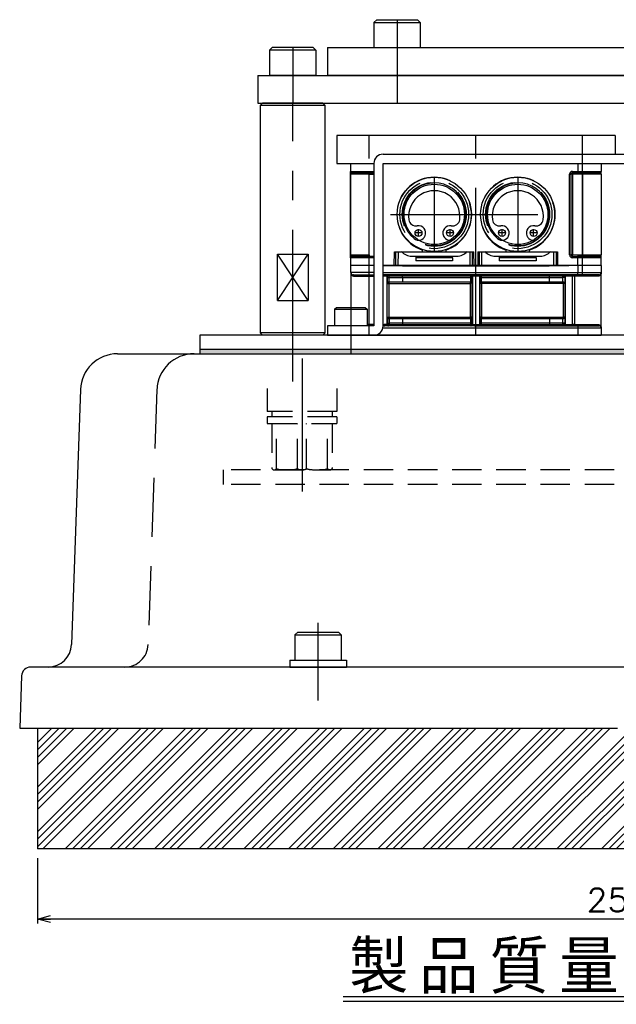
# Model space of a CAD drawing. Extents: x 0 to 1108, y 0 to 800.
# Tile 11 of 15: x 689 to 818, y 271 to 483. Entities that reach past the tile are written whole.
import ezdxf

# ---------------------------------------------------------------- set-up
doc = ezdxf.new("R2010")
doc.units = 0
for name, pattern in [('CENTER', [50.8, 31.75, -6.35, 6.35, -6.35]), ('DASHED', [19.05, 12.7, -6.35]), ('HIDDEN', [9.525, 6.35, -3.175]), ('NON_PLOTING', [0])]:
    doc.linetypes.add(name, pattern=pattern)
doc.layers.get('0').update_dxf_attribs({"linetype": 'CONTINUOUS'})
doc.layers.get('DEFPOINTS').update_dxf_attribs({"linetype": 'CONTINUOUS'})
for name, color, linetype in [('BASE支柱', 254, 'CONTINUOUS'), ('BODY', 130, 'CONTINUOUS'), ('BOLT', 162, 'CONTINUOUS'), ('CVZ', 254, 'CONTINUOUS'), ('FL-BASE', 100, 'CONTINUOUS'), ('GASKET', 251, 'CONTINUOUS'), ('PAD', 254, 'CONTINUOUS'), ('STOPPER', 254, 'CONTINUOUS'), ('ST支柱', 10, 'CONTINUOUS'), ('TOP-PLATE', 254, 'CONTINUOUS'), ('フレーム', 151, 'CONTINUOUS')]:
    doc.layers.add(name, color=color, linetype=linetype)
doc.styles.add('MX_DIMTXSTY_3', font='txt.sh', dxfattribs={"width": 1.05, "bigfont": 'extfont'})
doc.styles.add('MX_NOTE_STANDARD', font='txt.sh', dxfattribs={"bigfont": 'extfont'})
doc.dimstyles.new('MXDIMSTYLE', dxfattribs={"dimtxt": 2.5, "dimasz": 2.5, "dimexe": 1, "dimexo": 1, "dimgap": 1.6, "dimtad": 1, "dimdsep": 46, "dimtxsty": 'MX_NOTE_STANDARD', "dimblk1": 'OPEN30', "dimblk2": 'OPEN30', "dimsah": 1, "dimcen": 2.5, "dimadec": 0, "dimazin": 0, "dimtfac": 1, "dimtmove": 0, "dimatfit": 3, "dimldrblk": 'OPEN30', "dimfxl": 1, "dimtzin": 0, "dimarcsym": 0})

# ---------------------------------------------------------------- blocks, each defined once
blk = doc.blocks.new('_OPEN30')
at = {"color": 0, "linetype": 'ByBlock', "lineweight": -2}
for p, q in [((-1, 0.267949), (0, 0)), ((0, 0), (-1, -0.267949)), ((0, 0), (-1, 0))]:
    blk.add_line(p, q, dxfattribs=at)
blk = doc.blocks.new('*D5')
at = {"color": 22, "linetype": 'CONTINUOUS'}
for p, q in [((693.246411, 302.335358), (693.246411, 288.234083)), ((943.246411, 302.335358), (943.246411, 288.234083)), ((943.246411, 289.234083), (693.246411, 289.234083))]:
    blk.add_line(p, q, dxfattribs=at)
at = {"layer": 'DEFPOINTS', "color": 0, "linetype": 'CONTINUOUS'}
for p in [(693.246411, 304.335358), (943.246411, 304.335358), (693.246411, 289.234083)]:
    blk.add_point(p, dxfattribs=at)
at = {"color": 22, "linetype": 'CONTINUOUS', "xscale": 2.77, "yscale": 2.77, "zscale": 2.77, "rotation": 180}
blk.add_blockref('_OPEN30', (693.246411, 289.234083), dxfattribs=at)
at = {"color": 22, "linetype": 'CONTINUOUS', "xscale": 2.77, "yscale": 2.77, "zscale": 2.77}
blk.add_blockref('_OPEN30', (943.246411, 289.234083), dxfattribs=at)
at = {"color": 22, "linetype": 'CONTINUOUS', "insert": (818.340398, 293.334083), "char_height": 5, "attachment_point": 5, "line_spacing_factor": 0.72, "style": 'MX_DIMTXSTY_3'}
blk.add_mtext('\\A1;250', dxfattribs=at)

msp = doc.modelspace()

# ---------------------------------------------------------------- hatches: boundary and pattern name
at = {"layer": 'PAD', "linetype": 'CONTINUOUS'}
h = msp.add_hatch(dxfattribs=at)
h.set_pattern_fill('ANSI34', color=255, scale=0.35748, style=0)
h.paths.add_polyline_path([(943.246, 330.335), (693.246, 330.335), (693.246, 304.335), (943.246, 304.335)])

# ---------------------------------------------------------------- linework, layer by layer
at = {"layer": 'BASE支柱', "color": 254, "linetype": 'CONTINUOUS'}
for p, q in [((741.246, 464.535), (741.746, 465.035)), ((754.746, 465.035), (741.746, 465.035)), ((754.746, 465.035), (755.246, 464.535)), ((755.246, 464.535), (741.246, 464.535)), ((741.246, 464.53), (741.246, 415.53)), ((755.246, 415.53), (755.246, 464.53)), ((744.93, 422.53), (744.93, 432.53)), ((744.93, 432.53), (751.563, 432.53)), ((751.563, 432.53), (751.563, 422.53)), ((744.93, 422.53), (751.563, 422.53)), ((741.746, 415.035), (741.246, 415.535)), ((755.246, 415.535), (741.246, 415.535)), ((754.746, 415.035), (741.746, 415.035)), ((755.246, 415.535), (754.746, 415.035))]:
    msp.add_line(p, q, dxfattribs=at)
at = {"layer": 'BASE支柱', "color": 255, "linetype": 'CENTER'}
msp.add_line((748.246, 406.035), (748.246, 465.035), dxfattribs=at)
at = {"layer": 'BASE支柱', "color": 255, "linetype": 'CONTINUOUS'}
for p, q in [((744.93, 422.53), (751.563, 432.53)), ((751.563, 422.53), (744.93, 432.53))]:
    msp.add_line(p, q, dxfattribs=at)
at = {"layer": 'BODY', "color": 140, "linetype": 'CENTER'}
for p, q in [((748.246, 405.038), (748.246, 414.038)), ((753.719, 336.338), (753.719, 353.038))]:
    msp.add_line(p, q, dxfattribs=at)
at = {"layer": 'BODY', "color": 130, "linetype": 'CONTINUOUS'}
for p, q in [((710.472, 411.038), (818.246, 411.038)), ((702.477, 403.318), (700.558, 348.364)), ((944.712, 343.538), (691.781, 343.538)), ((689.782, 341.608), (689.388, 330.338)), ((689.392, 330.338), (818.246, 330.338))]:
    msp.add_line(p, q, dxfattribs=at)
at = {"layer": 'BODY', "color": 140, "linetype": 'DASHED'}
msp.add_line((718.979, 403.318), (717.06, 348.364), dxfattribs=at)
at = {"layer": 'BODY', "color": 130, "linetype": 'CONTINUOUS'}
for centre, radius, start, end in [((710.472, 403.038), 8, 90, 178), ((695.561, 348.538), 5, 270, 358), ((691.781, 341.538), 2, 90, 178)]:
    msp.add_arc(centre, radius, start, end, dxfattribs=at)
at = {"layer": 'BODY', "color": 140, "linetype": 'DASHED'}
for centre, radius, start, end in [((726.975, 403.038), 8, 90, 178), ((712.063, 348.538), 5, 270, 358)]:
    msp.add_arc(centre, radius, start, end, dxfattribs=at)
at = {"layer": 'BOLT', "color": 162, "linetype": 'CONTINUOUS'}
for p, q in [((757.256, 420.64), (757.656, 421.04)), ((757.256, 420.64), (764.256, 420.64)), ((757.256, 420.64), (757.256, 417.04)), ((757.656, 421.04), (763.856, 421.04)), ((763.856, 421.04), (764.256, 420.64)), ((764.256, 420.64), (764.256, 417.04)), ((764.256, 417.04), (757.256, 417.04)), ((749.319, 351.038), (748.719, 350.438)), ((748.719, 350.438), (758.719, 350.438)), ((748.719, 350.438), (748.719, 345.038)), ((749.319, 351.038), (758.119, 351.038)), ((758.119, 351.038), (758.719, 350.438)), ((758.719, 350.438), (758.719, 345.038)), ((747.619, 345.038), (747.619, 343.538)), ((747.619, 345.038), (759.819, 345.038)), ((748.719, 345.038), (758.719, 345.038)), ((759.819, 345.038), (759.819, 343.538)), ((747.619, 343.538), (759.819, 343.538))]:
    msp.add_line(p, q, dxfattribs=at)
at = {"layer": 'CVZ', "color": 254, "linetype": 'CONTINUOUS'}
for p, q in [((757.737, 458.085), (757.737, 452.06)), ((817.737, 458.085), (757.737, 458.085)), ((757.737, 458.085), (757.737, 452.06)), ((817.737, 458.085), (817.737, 454.04)), ((757.737, 452.06), (765.727, 452.06)), ((760.727, 452.06), (760.727, 450.335)), ((765.727, 452.06), (765.727, 450.335)), ((765.737, 452.04), (765.737, 417.04)), ((767.737, 454.04), (868.737, 454.04)), ((767.737, 417.035), (767.737, 452.04)), ((767.737, 452.04), (868.737, 452.04)), ((809.727, 452.06), (809.727, 450.335)), ((814.727, 452.06), (814.727, 450.335)), ((760.727, 449.735), (760.727, 450.335)), ((761.027, 450.035), (765.737, 450.035)), ((808.527, 450.035), (809.603, 450.035)), ((809.603, 450.035), (814.427, 450.035)), ((814.473, 450.031), (814.455, 450.034)), ((814.467, 450.031), (814.455, 450.033)), ((814.48, 450.029), (814.467, 450.031)), ((814.486, 450.041), (814.471, 450.031)), ((814.727, 450.035), (814.727, 450.335)), ((814.727, 449.885), (814.727, 450.035)), ((814.727, 449.735), (814.727, 449.885)), ((760.727, 449.735), (760.729, 449.735)), ((760.727, 432.335), (760.727, 449.735)), ((808.227, 432.335), (808.227, 449.735)), ((814.727, 449.735), (814.708, 449.735)), ((814.727, 449.735), (814.727, 432.335)), ((776.751, 436.413), (776.777, 436.475)), ((780.728, 436.475), (780.754, 436.413)), ((794.751, 436.413), (794.777, 436.475)), ((798.728, 436.475), (798.754, 436.413)), ((770.158, 433.035), (776.227, 433.035)), ((770.432, 430.085), (770.458, 433.035)), ((776.227, 433.394), (776.227, 433.494)), ((776.227, 433.035), (776.227, 433.394)), ((776.227, 433.035), (781.227, 433.035)), ((781.227, 433.394), (781.227, 433.035)), ((781.227, 433.035), (787.297, 433.035)), ((787.023, 430.085), (786.997, 433.035)), ((788.158, 433.035), (794.227, 433.035)), ((788.458, 433.035), (788.432, 430.085)), ((794.227, 433.035), (794.227, 433.394)), ((794.227, 433.035), (799.227, 433.035)), ((799.227, 433.394), (799.227, 433.035)), ((799.227, 433.035), (805.297, 433.035)), ((804.997, 433.035), (805.023, 430.085)), ((760.746, 432.335), (760.727, 432.335)), ((760.727, 432.186), (760.727, 432.335)), ((760.727, 432.035), (760.727, 432.186)), ((760.727, 431.735), (760.727, 432.035)), ((760.727, 431.735), (760.727, 430.085)), ((760.969, 432.029), (760.984, 432.04)), ((760.975, 432.042), (760.988, 432.039)), ((760.988, 432.039), (761, 432.037)), ((765.737, 432.035), (761.027, 432.035)), ((765.727, 431.735), (765.727, 430.085)), ((773.902, 432.085), (783.602, 432.085)), ((774.744, 432.085), (774.75, 431.728)), ((782.705, 431.728), (774.75, 431.728)), ((774.75, 431.728), (774.762, 431.035)), ((782.693, 431.035), (774.762, 431.035)), ((782.705, 431.728), (782.693, 431.035)), ((782.705, 431.728), (782.711, 432.085)), ((791.902, 432.085), (801.602, 432.085)), ((792.744, 432.085), (792.75, 431.728)), ((800.705, 431.728), (792.75, 431.728)), ((792.75, 431.728), (792.762, 431.035)), ((800.693, 431.035), (792.762, 431.035)), ((800.705, 431.728), (800.693, 431.035)), ((800.705, 431.728), (800.711, 432.085)), ((808.527, 432.035), (809.603, 432.035)), ((814.427, 432.035), (809.603, 432.035)), ((809.727, 430.085), (809.727, 431.735)), ((814.727, 432.335), (814.726, 432.335)), ((814.727, 431.735), (814.727, 432.335)), ((814.727, 430.085), (814.727, 431.735)), ((765.737, 430.085), (760.727, 430.085)), ((760.777, 428.56), (760.777, 430.085)), ((814.727, 430.085), (767.737, 430.085)), ((767.946, 430.01), (767.737, 430.01)), ((771.908, 430.01), (767.946, 430.01)), ((771.908, 430.01), (803.547, 430.01)), ((807.508, 430.01), (803.547, 430.01)), ((807.754, 430.01), (807.508, 430.01)), ((809.752, 428.56), (809.752, 430.085)), ((814.727, 430.085), (814.727, 428.56)), ((760.777, 428.56), (760.777, 428.385)), ((760.777, 428.385), (760.777, 421.04)), ((761.277, 428.06), (765.737, 428.06)), ((787.432, 428.06), (768.073, 428.06)), ((768.602, 427.46), (768.602, 427.76)), ((807.432, 428.06), (788.073, 428.06)), ((809.545, 428.06), (808.073, 428.06)), ((814.227, 428.06), (809.545, 428.06)), ((814.727, 428.56), (814.727, 428.385)), ((814.727, 416.736), (814.727, 428.385)), ((768.627, 426.461), (768.631, 426.46)), ((771.933, 426.46), (768.631, 426.46)), ((786.607, 426.46), (771.933, 426.46)), ((803.572, 426.46), (788.898, 426.46)), ((806.583, 426.46), (803.572, 426.46)), ((768.922, 418.66), (771.933, 418.66)), ((771.933, 418.66), (786.607, 418.66)), ((788.898, 418.66), (803.572, 418.66)), ((803.572, 418.66), (806.583, 418.66)), ((755.737, 417.04), (755.737, 415.035)), ((765.737, 417.04), (755.737, 417.04)), ((765.737, 417.06), (761.277, 417.06)), ((787.432, 417.06), (768.073, 417.06)), ((788.073, 417.06), (807.432, 417.06)), ((808.073, 417.06), (809.545, 417.06)), ((809.545, 417.06), (814.227, 417.06)), ((809.752, 415.035), (809.752, 416.56)), ((814.727, 416.736), (814.727, 416.56)), ((814.727, 416.56), (814.727, 415.035)), ((755.737, 415.035), (765.737, 415.035)), ((760.721, 415.035), (814.721, 415.035))]:
    msp.add_line(p, q, dxfattribs=at)
at = {"layer": 'CVZ', "color": 255, "linetype": 'CENTER'}
for p, q in [((764.746, 415.035), (764.746, 458.085)), ((787.737, 415.035), (787.737, 458.085)), ((810.727, 427.783), (810.727, 458.085)), ((778.752, 448.919), (778.752, 433.038)), ((796.752, 448.919), (796.752, 433.038)), ((769.303, 441.085), (806.301, 441.085)), ((775.352, 436.298), (775.352, 437.873)), ((782.152, 436.298), (782.152, 437.873)), ((793.352, 436.298), (793.352, 437.873)), ((800.152, 436.298), (800.152, 437.873)), ((776.14, 437.085), (774.565, 437.085)), ((782.94, 437.085), (781.365, 437.085)), ((794.14, 437.085), (792.565, 437.085)), ((800.94, 437.085), (799.365, 437.085)), ((760.737, 421.04), (760.737, 411.038))]:
    msp.add_line(p, q, dxfattribs=at)
at = {"layer": 'CVZ', "color": 254, "linetype": 'CONTINUOUS'}
for centre, radius in [((778.752, 441.085), 8), ((796.752, 441.085), 8), ((778.752, 441.085), 6.5), ((796.752, 441.085), 6.5), ((775.352, 437.085), 0.75), ((782.152, 437.085), 0.75), ((793.352, 437.085), 0.75), ((800.152, 437.085), 0.75)]:
    msp.add_circle(centre, radius, dxfattribs=at)
at = {"layer": 'CVZ', "color": 255, "linetype": 'DASHED'}
for centre, radius in [((778.752, 441.085), 7.4), ((778.752, 441.085), 6.9), ((778.752, 441.085), 6.8), ((796.721, 441.085), 7.4), ((796.721, 441.085), 6.9), ((796.752, 441.085), 6.8)]:
    msp.add_circle(centre, radius, dxfattribs=at)
at = {"layer": 'CVZ', "color": 254, "linetype": 'CONTINUOUS'}
for centre, radius, start, end in [((767.737, 452.04), 2, 90, 180), ((761.028, 450.336), 0.3, 180.03554, 269.96447), ((808.527, 449.735), 0.3, 90, 180), ((814.427, 450.335), 0.3, 270, 0), ((778.752, 441.085), 6.8, 309.63098, 230.36902), ((796.752, 441.085), 6.8, 309.63098, 230.36902), ((778.752, 440.66), 5.525, 352.44259, 187.55741), ((796.752, 440.66), 5.525, 352.44259, 187.55741), ((774.812, 440.138), 1.55, 187.55741, 280.04058), ((782.693, 440.138), 1.55, 259.95942, 352.44259), ((792.812, 440.138), 1.55, 187.55741, 280.04058), ((800.693, 440.138), 1.55, 259.95942, 352.44259), ((775.352, 437.085), 1.55, 336.80949, 100.04058), ((782.152, 437.085), 1.55, 79.95942, 203.19051), ((793.352, 437.085), 1.55, 336.80949, 100.04058), ((800.152, 437.085), 1.55, 79.95942, 203.19051), ((775.372, 437.003), 1.5, 230.36902, 336.80949), ((782.133, 437.003), 1.5, 203.19051, 309.63098), ((793.372, 437.003), 1.5, 230.36902, 336.80949), ((800.133, 437.003), 1.5, 203.19051, 309.63098), ((773.902, 435.085), 3, 221.81032, 270), ((783.602, 435.085), 3, 270, 318.18968), ((791.902, 435.085), 3, 221.81032, 270), ((801.602, 435.085), 3, 270, 318.18968), ((761.028, 431.735), 0.3, 90.03786, 179.96214), ((808.527, 432.335), 0.3, 180, 270), ((814.427, 431.735), 0.3, 0.03553, 89.96447), ((761.277, 428.56), 0.5, 180, 270), ((767.752, 369.813), 58.248, 89.68507, 90.01525), ((787.752, 369.813), 58.248, 89.68507, 90.31493), ((807.752, 369.813), 58.248, 89.68507, 90.31493), ((814.227, 428.56), 0.5, 270, 0), ((765.737, 417.035), 2, 270, 0), ((767.752, 475.087), 58.028, 269.98469, 270.31612), ((787.752, 475.087), 58.028, 269.68388, 270.31612), ((807.752, 475.087), 58.028, 269.68388, 270.31612), ((814.227, 416.56), 0.5, 0, 90)]:
    msp.add_arc(centre, radius, start, end, dxfattribs=at)
at = {"layer": 'CVZ', "color": 255, "linetype": 'DASHED'}
for centre in [(778.727, 441.035), (796.727, 441.035)]:
    msp.add_arc(centre, 8.04, 288.11621, 251.88379, dxfattribs=at)
at = {"layer": 'CVZ', "color": 254, "linetype": 'CONTINUOUS'}
for centre, major_axis, ratio, start_param, end_param in [((786.907, 427.46), (0, -1.3), 0.017455, 0.307414, 1.5707963), ((788.598, 427.46), (0, -1.3), 0.017455, 4.712389, 6.0349755), ((809.545, 428.56), (0, -0.5), 0.414214, 0, 1.5707963), ((768.922, 426.16), (0, 0.3), 0.999848, 0, 0.1019861), ((786.572, 426.16), (-0.3, 0), 0.999848, 4.6949357, 4.712389), ((786.577, 426.16), (0.214, -0.214), 0.982697, 0.7941248, 2.3474678), ((806.583, 426.16), (0, 0.3), 0.999848, 6.1811992, 0), ((768.927, 418.96), (0, 0.3), 0.999848, 1.5707963, 3.1415927), ((768.927, 418.96), (0, -0.3), 0.999848, 4.712389, 0), ((768.922, 418.96), (0, 0.3), 0.999848, 3.0329393, 3.1415927), ((768.922, 418.96), (0, -0.3), 0.999848, 6.2008634, 0), ((786.577, 418.96), (0, -0.3), 0.999848, 0, 1.5707963), ((786.907, 417.66), (0, -1.3), 0.017455, 1.5707963, 2.8933828), ((788.598, 417.66), (0, -1.3), 0.017455, 3.4490066, 4.712389), ((788.927, 418.96), (0, 0.3), 0.999848, 1.5707963, 3.1415927), ((806.577, 418.96), (0, -0.3), 0.999848, 0, 1.5707963), ((806.583, 418.96), (0, -0.3), 0.999848, 0, 0.0823219), ((768.892, 417.36), (0, -0.3), 0.999848, 4.712389, 0), ((768.892, 417.36), (0, 0.3), 0.999848, 2.1364253, 3.1415927), ((786.63, 417.36), (0, -0.3), 0.999848, 0, 1.5707963), ((788.875, 417.36), (0, 0.3), 0.999848, 1.5707963, 3.1415927), ((806.613, 417.36), (0, -0.3), 0.999848, 0, 1.5707963), ((808.878, 417.36), (0, 0.3), 0.999848, 1.5707963, 3.1415927), ((809.545, 416.56), (0, -0.5), 0.414214, 1.5707963, 3.1415927)]:
    msp.add_ellipse(centre, major_axis=major_axis, ratio=ratio, start_param=start_param, end_param=end_param, dxfattribs=at)
for points, start_tangent, end_tangent in [([(760.733, 450.277), (760.735, 450.248), (760.734, 450.189), (760.733, 450.11), (760.732, 450.038), (760.73, 449.955), (760.729, 449.854), (760.729, 449.797), (760.729, 449.735)], (0.0584821, -0.9982885), (-0.0000143, -1)), ([(809.727, 450.335), (809.725, 450.279), (809.719, 450.224), (809.707, 450.171), (809.691, 450.123), (809.658, 450.066), (809.633, 450.044), (809.603, 450.035)], (0.0027873, -0.9999961), (-0.9958212, -0.0913248)), ([(814.708, 449.735), (814.708, 449.756), (814.706, 449.777), (814.703, 449.798), (814.698, 449.817), (814.678, 449.865), (814.656, 449.902), (814.63, 449.934), (814.597, 449.967), (814.515, 450.017), (814.48, 450.029)], (0.0013041, 0.9999991), (-0.9692429, 0.2461063)), ([(760.746, 432.335), (760.747, 432.314), (760.749, 432.294), (760.752, 432.273), (760.757, 432.253), (760.776, 432.206), (760.799, 432.169), (760.825, 432.137), (760.858, 432.104), (760.94, 432.053), (760.975, 432.042)], (-0.0013041, -0.9999991), (0.9692429, -0.2461063)), ([(809.727, 431.735), (809.725, 431.792), (809.718, 431.847), (809.707, 431.9), (809.691, 431.947), (809.657, 432.005), (809.633, 432.027), (809.603, 432.035)], (0.0001126, 1), (-0.9953441, 0.0963849)), ([(814.721, 431.794), (814.72, 431.823), (814.72, 431.882), (814.722, 431.961), (814.723, 432.033), (814.725, 432.116), (814.726, 432.216), (814.726, 432.274), (814.726, 432.335)], (-0.0584821, 0.9982885), (0.0000143, 1)), ([(768.592, 427.46), (768.592, 427.271), (768.593, 427.088), (768.594, 426.916), (768.596, 426.759), (768.599, 426.613), (768.601, 426.487), (768.605, 426.348), (768.61, 426.249), (768.61, 426.244)], (-0.0000265, -1), (0.0616208, -0.9980996)), ([(768.892, 428.06), (768.89, 428.06), (768.804, 428.046), (768.721, 428.003), (768.646, 427.92), (768.617, 427.856), (768.606, 427.806), (768.602, 427.76)], (-1, -0.0000025), (-0.0006038, -0.9999998)), ([(768.627, 426.461), (768.621, 426.494), (768.617, 426.536), (768.614, 426.6), (768.611, 426.683), (768.608, 426.792), (768.606, 426.924), (768.604, 427.086), (768.603, 427.207), (768.603, 427.339), (768.602, 427.46)], (-0.2453508, 0.9694344), (0.0000396, 1)), ([(806.913, 427.46), (806.913, 427.271), (806.912, 427.088), (806.911, 426.916), (806.909, 426.759), (806.906, 426.613), (806.904, 426.487), (806.899, 426.348), (806.895, 426.249), (806.894, 426.244)], (0.0000265, -1), (-0.0616208, -0.9980996)), ([(768.611, 418.881), (768.61, 418.875), (768.606, 418.782), (768.602, 418.65), (768.599, 418.51), (768.596, 418.343), (768.594, 418.149), (768.592, 417.936), (768.592, 417.66)], (-0.0635189, -0.9979806), (0.000164, -1)), ([(768.6, 418.586), (768.601, 418.633), (768.605, 418.773), (768.61, 418.872), (768.61, 418.877)], (0.0222039, 0.9997535), (0.061621, 0.9980996)), ([(806.894, 418.881), (806.895, 418.875), (806.899, 418.782), (806.903, 418.65), (806.906, 418.51), (806.909, 418.343), (806.911, 418.149), (806.912, 417.936), (806.913, 417.66)], (0.0635189, -0.9979806), (-0.000164, -1))]:
    msp.add_spline(points, degree=3, dxfattribs=dict(at, start_tangent=start_tangent, end_tangent=end_tangent))
at = {"layer": 'DEFPOINTS', "color": 254, "linetype": 'NON_PLOTING'}
for p, q in [((760.727, 450.335), (765.727, 450.335)), ((764.727, 450.035), (764.727, 449.735)), ((808.527, 450.335), (809.727, 450.335)), ((808.527, 450.335), (808.527, 450.035)), ((808.527, 449.735), (808.527, 450.035)), ((809.727, 450.335), (814.727, 450.335)), ((810.727, 449.735), (810.727, 450.035)), ((760.729, 449.735), (760.746, 449.735)), ((764.727, 449.735), (760.746, 449.735)), ((760.746, 432.335), (760.746, 449.735)), ((764.727, 449.735), (765.737, 449.735)), ((764.727, 432.335), (764.727, 449.735)), ((807.927, 432.335), (807.927, 449.735)), ((807.927, 449.735), (808.227, 449.735)), ((808.527, 449.735), (808.227, 449.735)), ((810.727, 449.735), (808.527, 449.735)), ((808.527, 449.735), (808.527, 432.335)), ((814.708, 449.735), (810.727, 449.735)), ((810.727, 449.735), (810.727, 432.335)), ((814.708, 449.735), (814.708, 432.335)), ((770.132, 430.085), (770.158, 433.035)), ((770.958, 433.035), (770.932, 430.085)), ((786.523, 430.085), (786.497, 433.035)), ((787.323, 430.085), (787.297, 433.035)), ((788.158, 433.035), (788.132, 430.085)), ((788.958, 433.035), (788.932, 430.085)), ((804.523, 430.085), (804.497, 433.035)), ((805.297, 433.035), (805.323, 430.085)), ((765.727, 431.735), (760.727, 431.735)), ((760.746, 432.335), (764.727, 432.335)), ((764.727, 432.335), (764.727, 432.035)), ((807.927, 432.335), (808.227, 432.335)), ((808.527, 432.335), (808.227, 432.335)), ((808.527, 432.035), (808.527, 432.335)), ((808.527, 432.335), (810.727, 432.335)), ((808.527, 431.735), (808.527, 432.035)), ((809.727, 431.735), (808.527, 431.735)), ((814.727, 431.735), (809.727, 431.735)), ((810.727, 432.335), (810.727, 432.035)), ((810.727, 432.335), (814.708, 432.335)), ((814.726, 432.335), (814.708, 432.335)), ((767.946, 430.035), (767.737, 430.035)), ((767.946, 430.085), (767.946, 430.035)), ((767.946, 430.035), (767.946, 430.01)), ((771.908, 430.035), (767.946, 430.035)), ((771.908, 430.085), (771.908, 430.035)), ((771.908, 430.01), (771.908, 430.035)), ((803.547, 430.085), (803.547, 430.035)), ((803.547, 430.01), (803.547, 430.035)), ((807.508, 430.035), (803.547, 430.035)), ((807.508, 430.085), (807.508, 430.035)), ((807.508, 430.035), (807.508, 430.01)), ((807.75, 430.035), (807.508, 430.035)), ((765.737, 428.56), (760.777, 428.56)), ((761.507, 427.76), (765.737, 427.76)), ((767.737, 428.56), (809.752, 428.56)), ((768.502, 427.76), (767.981, 427.76)), ((771.933, 427.76), (768.502, 427.76)), ((768.502, 427.76), (768.502, 417.36)), ((768.592, 427.76), (768.592, 427.46)), ((768.592, 427.46), (771.933, 427.46)), ((769.064, 427.46), (769.064, 427.76)), ((771.933, 427.76), (771.933, 428.06)), ((786.63, 427.76), (771.933, 427.76)), ((771.933, 427.46), (771.933, 427.76)), ((771.933, 427.46), (771.933, 426.46)), ((771.933, 427.46), (786.63, 427.46)), ((786.63, 427.76), (786.63, 428.06)), ((786.93, 427.76), (786.63, 427.76)), ((786.63, 427.46), (786.63, 427.76)), ((786.93, 427.46), (786.63, 427.46)), ((787.003, 427.76), (786.93, 427.76)), ((786.93, 427.76), (786.93, 427.46)), ((787.524, 427.76), (787.003, 427.76)), ((787.003, 427.76), (787.003, 417.36)), ((788.502, 427.76), (787.981, 427.76)), ((788.502, 427.76), (788.502, 417.36)), ((788.575, 427.76), (788.502, 427.76)), ((788.575, 427.46), (788.575, 427.76)), ((788.875, 427.76), (788.575, 427.76)), ((788.875, 427.46), (788.575, 427.46)), ((788.875, 427.76), (788.875, 428.06)), ((803.572, 427.76), (788.875, 427.76)), ((788.875, 427.76), (788.875, 427.46)), ((788.875, 427.46), (803.572, 427.46)), ((803.572, 427.76), (803.572, 428.06)), ((806.441, 427.76), (803.572, 427.76)), ((803.572, 427.46), (803.572, 427.76)), ((803.572, 427.46), (806.441, 427.46)), ((803.572, 426.46), (803.572, 427.46)), ((806.441, 427.46), (806.441, 427.76)), ((806.913, 427.76), (806.441, 427.76)), ((806.913, 427.46), (806.441, 427.46)), ((807.003, 427.76), (806.913, 427.76)), ((806.913, 427.76), (806.913, 427.46)), ((807.524, 427.76), (807.003, 427.76)), ((807.003, 427.76), (807.003, 417.36)), ((808.502, 427.76), (807.981, 427.76)), ((808.502, 427.76), (808.502, 417.36)), ((808.578, 427.76), (808.502, 427.76)), ((808.578, 417.36), (808.578, 427.76)), ((809.001, 427.76), (808.578, 427.76)), ((813.998, 427.76), (809.001, 427.76)), ((809.001, 427.76), (809.001, 417.36)), ((809.752, 428.56), (814.727, 428.56)), ((768.622, 426.16), (768.627, 426.16)), ((768.627, 418.96), (768.627, 426.461)), ((768.627, 426.16), (768.927, 426.16)), ((768.927, 426.46), (768.927, 418.96)), ((768.927, 426.16), (786.577, 426.16)), ((786.577, 418.96), (786.577, 426.46)), ((786.877, 426.16), (786.877, 418.96)), ((786.907, 426.16), (786.877, 426.16)), ((788.627, 426.16), (788.598, 426.16)), ((788.627, 418.96), (788.627, 426.16)), ((788.927, 426.16), (788.627, 426.16)), ((788.927, 426.16), (788.927, 426.46)), ((806.577, 426.16), (788.927, 426.16)), ((788.927, 426.16), (788.927, 418.96)), ((806.577, 426.16), (806.577, 426.46)), ((806.877, 426.16), (806.577, 426.16)), ((806.577, 418.96), (806.577, 426.16)), ((806.877, 426.16), (806.877, 418.96)), ((806.883, 426.16), (806.877, 426.16)), ((768.622, 418.96), (768.627, 418.96)), ((768.627, 418.96), (768.927, 418.96)), ((768.927, 418.66), (768.927, 418.96)), ((768.927, 418.96), (786.577, 418.96)), ((771.933, 418.66), (771.933, 417.66)), ((786.577, 418.66), (786.577, 418.96)), ((786.877, 418.96), (786.577, 418.96)), ((786.877, 418.96), (786.907, 418.96)), ((788.598, 418.96), (788.627, 418.96)), ((788.927, 418.96), (788.627, 418.96)), ((788.927, 418.96), (806.577, 418.96)), ((788.927, 418.66), (788.927, 418.96)), ((803.572, 418.66), (803.572, 417.66)), ((806.577, 418.66), (806.577, 418.96)), ((806.877, 418.96), (806.577, 418.96)), ((806.877, 418.96), (806.883, 418.96)), ((765.737, 417.36), (764.256, 417.36)), ((809.752, 416.56), (767.68, 416.56)), ((768.502, 417.36), (767.981, 417.36)), ((768.592, 417.36), (768.502, 417.36)), ((768.592, 417.66), (769.064, 417.66)), ((768.592, 417.66), (768.592, 417.36)), ((768.592, 417.36), (769.064, 417.36)), ((771.933, 417.66), (769.064, 417.66)), ((769.064, 417.66), (769.064, 417.36)), ((769.064, 417.36), (771.933, 417.36)), ((786.63, 417.66), (771.933, 417.66)), ((771.933, 417.66), (771.933, 417.36)), ((771.933, 417.06), (771.933, 417.36)), ((771.933, 417.36), (786.63, 417.36)), ((786.93, 417.66), (786.63, 417.66)), ((786.63, 417.36), (786.63, 417.66)), ((786.93, 417.36), (786.63, 417.36)), ((786.63, 417.06), (786.63, 417.36)), ((786.93, 417.66), (786.93, 417.36)), ((786.93, 417.36), (787.003, 417.36)), ((787.003, 417.36), (787.524, 417.36)), ((787.981, 417.36), (788.502, 417.36)), ((788.502, 417.36), (788.575, 417.36)), ((788.575, 417.36), (788.575, 417.66)), ((788.875, 417.66), (788.575, 417.66)), ((788.875, 417.36), (788.575, 417.36)), ((788.875, 417.66), (788.875, 417.36)), ((803.572, 417.66), (788.875, 417.66)), ((788.875, 417.36), (788.875, 417.06)), ((788.875, 417.36), (803.572, 417.36)), ((803.572, 417.66), (803.572, 417.36)), ((806.441, 417.66), (803.572, 417.66)), ((803.572, 417.06), (803.572, 417.36)), ((803.572, 417.36), (806.441, 417.36)), ((806.441, 417.36), (806.441, 417.66)), ((806.913, 417.66), (806.441, 417.66)), ((806.913, 417.36), (806.441, 417.36)), ((806.913, 417.66), (806.913, 417.36)), ((806.913, 417.36), (807.003, 417.36)), ((807.003, 417.36), (807.524, 417.36)), ((807.981, 417.36), (808.502, 417.36)), ((808.502, 417.36), (808.578, 417.36)), ((809.001, 417.36), (808.578, 417.36)), ((809.001, 417.36), (813.998, 417.36)), ((814.727, 416.56), (809.752, 416.56))]:
    msp.add_line(p, q, dxfattribs=at)
for centre, radius, start, end in [((808.527, 449.735), 0.6, 90, 180), ((808.527, 432.335), 0.6, 180, 270), ((767.752, 409.189), 18.573, 89.29452, 90.04784), ((787.752, 409.189), 18.573, 89.29452, 90.70548), ((807.752, 409.189), 18.573, 89.29452, 90.70548), ((767.752, 435.909), 18.55, 269.95211, 270.70635), ((787.752, 435.909), 18.55, 269.29365, 270.70635), ((807.752, 435.909), 18.55, 269.29365, 270.70635)]:
    msp.add_arc(centre, radius, start, end, dxfattribs=at)
for centre, major_axis, ratio, start_param, end_param in [((761.277, 427.76), (0, -0.3), 0.763736, 1.5707963, 3.1415927), ((768.073, 427.76), (0, 0.3), 0.304911, 0, 1.5707963), ((768.073, 427.76), (0, -0.3), 0.304911, 3.1415927, 4.712389), ((768.802, 427.76), (0, 0.3), 0.999848, 0, 1.5707963), ((768.802, 427.76), (0, -0.3), 0.999848, 3.1415927, 4.712389), ((768.892, 427.76), (0, -0.3), 0.999848, 3.1415927, 4.712389), ((768.892, 427.76), (0, -0.3), 0.573841, 1.5707963, 3.1415927), ((786.607, 427.46), (0, -1), 0.022692, 0, 1.5707963), ((786.63, 427.76), (0, 0.3), 0.999848, 4.712389, 0), ((786.703, 427.76), (0, 0.3), 0.999848, 4.712389, 0), ((787.432, 427.76), (0, 0.3), 0.304911, 4.712389, 0), ((788.073, 427.76), (0, 0.3), 0.304911, 0, 1.5707963), ((788.802, 427.76), (0, 0.3), 0.999848, 0, 1.5707963), ((788.875, 427.76), (0, 0.3), 0.999848, 0, 1.5707963), ((788.898, 427.46), (0, -1), 0.022692, 4.712389, 0), ((806.613, 427.76), (0, -0.3), 0.573841, 3.1415927, 4.712389), ((806.613, 427.76), (0, -0.3), 0.999848, 1.5707963, 3.1415927), ((806.703, 427.76), (0, -0.3), 0.999848, 1.5707963, 3.1415927), ((807.432, 427.76), (0, -0.3), 0.304911, 1.5707963, 3.1415927), ((808.073, 427.76), (0, -0.3), 0.304911, 3.1415927, 4.712389), ((808.802, 427.76), (0, -0.3), 0.999848, 3.1415927, 4.712389), ((808.878, 427.76), (0, -0.3), 0.999848, 3.1415927, 4.712389), ((808.878, 427.76), (0, -0.3), 0.412024, 1.5707963, 3.1415927), ((814.227, 427.76), (0, -0.3), 0.763736, 3.1415927, 4.712389), ((768.922, 426.16), (0, 0.3), 0.999848, 0.1019861, 1.5707963), ((768.927, 426.16), (0, 0.3), 0.999848, 0, 1.5707963), ((786.607, 426.16), (0, 0.3), 0.999848, 4.712389, 0), ((786.907, 427.46), (0, -1.3), 0.017455, 0, 0.307414), ((788.598, 427.46), (0, -1.3), 0.017455, 6.0349755, 0), ((788.898, 426.16), (0, -0.3), 0.999848, 3.1415927, 4.712389), ((788.927, 426.16), (0, -0.3), 0.999848, 3.1415927, 4.712389), ((806.577, 426.16), (0, 0.3), 0.999848, 4.712389, 0), ((806.583, 426.16), (0, 0.3), 0.999848, 4.712389, 6.1811992), ((768.922, 418.96), (0, 0.3), 0.999848, 1.5707963, 3.0329393), ((768.922, 418.96), (0, -0.3), 0.999848, 4.712389, 6.2008634), ((786.607, 418.96), (0, -0.3), 0.999848, 0, 1.5707963), ((786.607, 417.66), (0, -1), 0.022692, 1.5707963, 3.1415927), ((786.907, 417.66), (0, -1.3), 0.017455, 2.8933828, 3.1415927), ((788.598, 417.66), (0, -1.3), 0.017455, 3.1415927, 3.4490066), ((788.898, 418.96), (0, 0.3), 0.999848, 1.5707963, 3.1415927), ((788.898, 417.66), (0, -1), 0.022692, 3.1415927, 4.712389), ((806.583, 418.96), (0, -0.3), 0.999848, 0.0823219, 1.5707963), ((768.073, 417.36), (0, 0.3), 0.304911, 1.5707963, 3.1415927), ((768.802, 417.36), (0, -0.3), 0.999848, 4.712389, 0), ((768.802, 417.36), (0, 0.3), 0.999848, 2.5460966, 3.1415927), ((768.892, 417.36), (0, -0.3), 0.573841, 0, 1.5707963), ((768.892, 417.36), (0, 0.3), 0.573841, 3.1415927, 4.712389), ((786.703, 417.36), (0, 0.3), 0.999848, 3.1415927, 4.712389), ((787.432, 417.36), (0, 0.3), 0.304911, 3.1415927, 4.712389), ((788.073, 417.36), (0, 0.3), 0.304911, 1.5707963, 3.1415927), ((788.802, 417.36), (0, 0.3), 0.999848, 1.5707963, 3.1415927), ((806.613, 417.36), (0, 0.3), 0.573841, 1.5707963, 3.1415927), ((806.703, 417.36), (0, -0.3), 0.999848, 0, 1.5707963), ((807.432, 417.36), (0, 0.3), 0.304911, 3.1415927, 4.712389), ((808.073, 417.36), (0, 0.3), 0.304911, 1.5707963, 3.1415927), ((808.802, 417.36), (0, 0.3), 0.999848, 1.5707963, 3.1415927), ((808.878, 417.36), (0, -0.3), 0.412024, 0, 1.5707963), ((814.227, 417.36), (0, -0.3), 0.763736, 4.712389, 0)]:
    msp.add_ellipse(centre, major_axis=major_axis, ratio=ratio, start_param=start_param, end_param=end_param, dxfattribs=at)
for points, start_tangent, end_tangent in [([(760.988, 450.032), (760.959, 450.024), (760.923, 450.01), (760.89, 449.991), (760.858, 449.967), (760.836, 449.946), (760.817, 449.925), (760.801, 449.904), (760.787, 449.882), (760.759, 449.817), (760.749, 449.776), (760.747, 449.756), (760.746, 449.735)], (-0.981608, -0.1909075), (-0.0024248, -0.9999971)), ([(760.748, 449.762), (760.747, 449.753), (760.747, 449.745)], (-0.1082436, -0.9941244), (-0.0404373, -0.9991821)), ([(814.467, 432.039), (814.496, 432.047), (814.532, 432.061), (814.565, 432.08), (814.597, 432.104), (814.619, 432.124), (814.638, 432.145), (814.654, 432.167), (814.668, 432.189), (814.696, 432.253), (814.705, 432.295), (814.708, 432.315), (814.708, 432.335)], (0.981608, 0.1909075), (0.0024248, 0.9999971)), ([(760.777, 428.385), (760.792, 428.328), (760.824, 428.234), (760.865, 428.15), (760.988, 427.984), (761.144, 427.861), (761.312, 427.788), (761.507, 427.76)], (0.2050179, -0.9787582), (0.9999762, -0.0069043)), ([(768.922, 426.46), (768.953, 426.476), (768.984, 426.528), (769.005, 426.602), (769.025, 426.712), (769.037, 426.806), (769.047, 426.921), (769.054, 427.039), (769.06, 427.174), (769.062, 427.29), (769.064, 427.414), (769.064, 427.46)], (0.9663845, 0.2571013), (-0.0000354, 1)), ([(806.583, 426.46), (806.552, 426.476), (806.521, 426.528), (806.499, 426.602), (806.48, 426.712), (806.468, 426.806), (806.458, 426.921), (806.451, 427.039), (806.445, 427.174), (806.442, 427.29), (806.441, 427.414), (806.441, 427.46)], (-0.9663845, 0.2571013), (0.0000354, 1)), ([(814.727, 428.385), (814.713, 428.328), (814.68, 428.234), (814.64, 428.15), (814.517, 427.984), (814.361, 427.861), (814.193, 427.788), (813.998, 427.76)], (-0.2050179, -0.9787582), (-0.9999762, -0.0069043)), ([(768.61, 426.244), (768.616, 426.181), (768.622, 426.16)], (-0.0483262, -0.9988316), (0.314272, -0.949333)), ([(806.894, 426.244), (806.889, 426.181), (806.883, 426.16)], (0.0483262, -0.9988316), (-0.314272, -0.949333)), ([(768.61, 418.877), (768.616, 418.939), (768.622, 418.96)], (-0.0483256, 0.9988316), (0.3142722, 0.9493329)), ([(768.622, 418.96), (768.616, 418.94), (768.611, 418.881)], (-0.3207849, -0.9471521), (0.047265, -0.9988824)), ([(768.922, 418.66), (768.953, 418.645), (768.984, 418.592), (769.005, 418.519), (769.025, 418.409), (769.037, 418.314), (769.047, 418.2), (769.054, 418.082), (769.06, 417.947), (769.062, 417.831), (769.064, 417.707), (769.064, 417.66)], (0.9663845, -0.2571013), (-0.0000354, -1)), ([(769.064, 417.66), (769.062, 417.872), (769.056, 418.042), (769.048, 418.185), (769.037, 418.313), (769.023, 418.422), (769.004, 418.523), (768.983, 418.595), (768.953, 418.645), (768.922, 418.66)], (0.0010761, 0.9999994), (-0.9675186, 0.2527998)), ([(806.441, 417.66), (806.443, 417.872), (806.449, 418.042), (806.457, 418.185), (806.468, 418.313), (806.482, 418.422), (806.501, 418.523), (806.522, 418.595), (806.552, 418.645), (806.583, 418.66)], (-0.0010761, 0.9999994), (0.9675186, 0.2527998)), ([(806.883, 418.96), (806.889, 418.94), (806.894, 418.881)], (0.3207849, -0.9471521), (-0.047265, -0.9988824)), ([(813.998, 417.36), (814.188, 417.334), (814.361, 417.26), (814.513, 417.14), (814.64, 416.97), (814.68, 416.889), (814.713, 416.793), (814.727, 416.736)], (0.9999783, -0.0065818), (0.2050159, -0.9787586))]:
    msp.add_spline(points, degree=3, dxfattribs=dict(at, start_tangent=start_tangent, end_tangent=end_tangent))
at = {"layer": 'FL-BASE', "color": 100, "linetype": 'CONTINUOUS'}
for p, q in [((766.346, 483.035), (765.746, 482.435)), ((765.746, 482.435), (765.746, 477.035)), ((765.746, 482.435), (775.746, 482.435)), ((766.346, 483.035), (775.146, 483.035)), ((775.146, 483.035), (775.746, 482.435)), ((775.746, 482.435), (775.746, 477.035)), ((743.846, 477.035), (743.246, 476.435)), ((753.246, 476.435), (743.246, 476.435)), ((743.246, 476.435), (743.246, 471.035)), ((752.646, 477.035), (743.846, 477.035)), ((752.646, 477.035), (753.246, 476.435)), ((753.246, 476.435), (753.246, 471.035)), ((755.746, 477.035), (880.746, 477.035)), ((755.746, 477.035), (755.746, 471.035)), ((765.746, 477.035), (775.746, 477.035)), ((740.746, 471.035), (895.746, 471.035)), ((740.746, 471.035), (740.746, 465.035)), ((753.246, 471.035), (743.246, 471.035)), ((880.746, 471.035), (755.746, 471.035)), ((740.746, 465.035), (895.746, 465.035)), ((753.746, 465.035), (742.746, 465.035))]:
    msp.add_line(p, q, dxfattribs=at)
at = {"layer": 'FL-BASE', "color": 110, "linetype": 'CENTER'}
for p, q in [((770.746, 483.035), (770.746, 465.035)), ((748.246, 477.035), (748.246, 465.035))]:
    msp.add_line(p, q, dxfattribs=at)
at = {"layer": 'FL-BASE', "color": 110, "linetype": 'DASHED'}
msp.add_line((767.746, 465.035), (773.746, 465.035), dxfattribs=at)
at = {"layer": 'GASKET', "color": 251, "linetype": 'CONTINUOUS'}
for p, q in [((728.246, 412.035), (728.246, 411.035)), ((728.246, 411.035), (908.246, 411.035))]:
    msp.add_line(p, q, dxfattribs=at)
at = {"layer": 'GASKET', "color": 252, "linetype": 'CONTINUOUS'}
msp.add_solid([(908.246, 412.035), (728.246, 412.035), (908.246, 411.035), (728.246, 411.035)], dxfattribs=at)
at = {"layer": 'PAD', "color": 254, "linetype": 'CONTINUOUS'}
for p in [(693.246, 330.335), (943.246, 304.335)]:
    msp.add_line(p, (693.246, 304.335), dxfattribs=at)
at = {"layer": 'STOPPER', "color": 255, "linetype": 'HIDDEN'}
for p, q in [((733.246, 386.035), (733.246, 382.835)), ((903.246, 386.035), (733.246, 386.035)), ((903.246, 382.835), (733.246, 382.835))]:
    msp.add_line(p, q, dxfattribs=at)
at = {"layer": 'ST支柱', "color": 20, "linetype": 'CENTER'}
msp.add_line((750.246, 410.035), (750.246, 381.335), dxfattribs=at)
at = {"layer": 'ST支柱', "color": 20, "linetype": 'HIDDEN'}
for p, q in [((742.746, 403.535), (742.746, 398.635)), ((757.746, 403.535), (757.746, 398.635)), ((757.746, 398.635), (742.746, 398.635)), ((742.746, 397.435), (742.746, 396.035)), ((757.746, 397.435), (742.746, 397.435)), ((743.746, 398.635), (743.746, 397.435)), ((756.746, 398.635), (756.746, 397.435)), ((757.746, 397.435), (757.746, 396.035)), ((742.746, 396.035), (757.746, 396.035)), ((743.746, 396.035), (743.746, 386.335)), ((744.746, 386.335), (744.746, 396.035)), ((749.246, 386.335), (749.246, 396.035)), ((751.246, 386.335), (751.246, 396.035)), ((755.746, 386.335), (755.746, 396.035)), ((756.746, 396.035), (756.746, 386.335)), ((744.046, 386.035), (743.746, 386.335)), ((756.746, 386.335), (756.446, 386.035)), ((744.046, 386.035), (756.446, 386.035))]:
    msp.add_line(p, q, dxfattribs=at)
for centre, major_axis, ratio, start_param, end_param in [((744.246, 386.335), (-0.5, 0), 0.6, 1.5707963, 3.1415927), ((746.996, 386.335), (-2.25, 0), 0.133333, 0, 3.1415927), ((750.246, 386.335), (1, 0), 0.3, 3.1415927, 0), ((753.496, 386.335), (-2.25, 0), 0.133333, 0, 3.1415927), ((756.246, 386.335), (0.5, 0), 0.6, 3.1415927, 4.712389)]:
    msp.add_ellipse(centre, major_axis=major_axis, ratio=ratio, start_param=start_param, end_param=end_param, dxfattribs=at)
at = {"layer": 'TOP-PLATE', "color": 254, "linetype": 'CONTINUOUS'}
for p, q in [((908.246, 415.035), (728.246, 415.035)), ((728.246, 415.035), (728.246, 412.035)), ((728.246, 412.035), (908.246, 412.035))]:
    msp.add_line(p, q, dxfattribs=at)
at = {"layer": 'フレーム', "color": 22, "linetype": 'CONTINUOUS'}
for p, q in [((759.107, 272.557), (876.582, 272.557)), ((759.107, 271.557), (876.582, 271.557))]:
    msp.add_line(p, q, dxfattribs=at)

# ---------------------------------------------------------------- texts
at = {"layer": 'フレーム', "color": 22, "linetype": 'CONTINUOUS', "insert": (760.413, 284.261), "char_height": 10, "attachment_point": 1, "line_spacing_factor": 0.72}
msp.add_mtext('\\T1.180486;\\W0.983739;\\A1;製品質量：4.6kg', dxfattribs=at)

# ---------------------------------------------------------------- dimensions: what is measured, and where the dimension line sits
at = {"layer": 'フレーム', "color": 22, "linetype": 'CONTINUOUS'}
dim = msp.add_linear_dim(base=(693.246, 289.234), p1=(943.246, 304.335), p2=(693.246, 304.335), text='\\A1;<>', dimstyle='MXDIMSTYLE', override={"dimtxt": 5, "dimasz": 2.77, "dimexo": 2, "dimtxsty": 'MX_DIMTXSTY_3', "dimtzin": 8}, dxfattribs=at)
dim.commit()
dim.dimension.update_dxf_attribs({"geometry": '*D5', "text_midpoint": (818.34, 289.234), "dimtype": 128})

doc.saveas('drawing.dxf')
